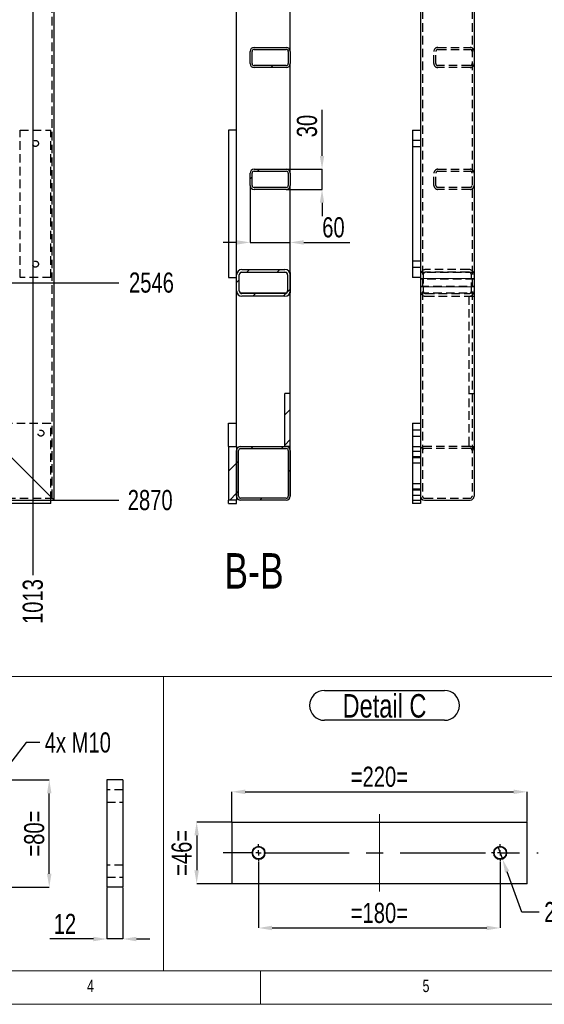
# Model space of a CAD drawing. Header units: millimetres. Extents: x 5 to 589, y 5 to 415.
# Tile 2 of 18: x 161 to 239, y 5 to 152. Entities that reach past the tile are written whole.
import ezdxf

# ---------------------------------------------------------------- set-up
doc = ezdxf.new("R2010")
doc.units = ezdxf.units.MM
doc.header["$PDSIZE"] = -1
doc.linetypes.add('CENTERX2', pattern=[20.32, 12.7, -2.54, 2.54, -2.54])
doc.linetypes.add('HIDDEN', pattern=[1.905, 1.27, -0.635])
for name, color, linetype in [('COTES', 1, 'Continuous'), ('NOTES', 6, 'Continuous'), ('TRAIT-FINS', 9, 'Continuous'), ('TRAIT-MIXTES', 3, 'CENTERX2'), ('TRAIT-TIRET', 2, 'HIDDEN')]:
    doc.layers.add(name, color=color, linetype=linetype)
doc.layers.add('TRAIT-FORT', color=4, linetype='Continuous', lineweight=25)
doc.styles.add('SLDTEXTSTYLE0', font='TXT', dxfattribs={"width": 0.75})
doc.dimstyles.new('SLDDIMSTYLE1', dxfattribs={"dimtxt": 3, "dimasz": 2, "dimexe": 0, "dimexo": 0.0625, "dimgap": 0.75, "dimtad": 0, "dimtih": 1, "dimtoh": 1, "dimdec": 0, "dimlfac": 10, "dimrnd": 1e-09, "dimzin": 12, "dimdsep": 46, "dimtxsty": 'SLDTEXTSTYLE0', "dimsah": 1, "dimcen": 0.09, "dimadec": 0, "dimazin": 3, "dimtfac": 1, "dimtdec": 0, "dimtofl": 0, "dimtmove": 0, "dimatfit": 3, "dimfxl": 1, "dimfrac": 2, "dimtolj": 1, "dimtzin": 12, "dimarcsym": 0})
doc.dimstyles.new('SLDDIMSTYLE4', dxfattribs={"dimtxt": 3, "dimasz": 2, "dimexe": 0, "dimexo": 0.0625, "dimgap": 0.75, "dimtad": 0, "dimtih": 1, "dimtoh": 1, "dimdec": 0, "dimlfac": 5, "dimrnd": 1e-09, "dimzin": 12, "dimdsep": 46, "dimtxsty": 'SLDTEXTSTYLE0', "dimblk1": 'NONE', "dimsah": 1, "dimcen": 0, "dimadec": 0, "dimazin": 3, "dimtfac": 1, "dimtdec": 0, "dimtmove": 0, "dimatfit": 3, "dimldrblk": 'NONE', "dimfxl": 1, "dimfrac": 2, "dimtolj": 1, "dimtzin": 12, "dimarcsym": 0})
doc.dimstyles.new('SLDDIMSTYLE5', dxfattribs={"dimtxt": 3, "dimasz": 2, "dimexe": 0, "dimexo": 0.0625, "dimgap": 0.75, "dimtad": 1, "dimdec": 0, "dimlfac": 5, "dimrnd": 1e-09, "dimzin": 12, "dimdsep": 46, "dimtxsty": 'SLDTEXTSTYLE0', "dimsah": 1, "dimcen": 0.09, "dimadec": 0, "dimazin": 3, "dimtfac": 1, "dimtdec": 0, "dimtofl": 0, "dimtmove": 0, "dimatfit": 3, "dimfxl": 1, "dimfrac": 2, "dimtolj": 1, "dimtzin": 12, "dimarcsym": 0})
doc.dimstyles.new('SLDDIMSTYLE6', dxfattribs={"dimtxt": 3, "dimasz": 2, "dimexe": 0, "dimexo": 0.0625, "dimgap": 0.75, "dimtad": 1, "dimdec": 0, "dimlfac": 5, "dimrnd": 1e-09, "dimzin": 12, "dimdsep": 46, "dimtxsty": 'SLDTEXTSTYLE0', "dimsah": 1, "dimcen": 0.09, "dimadec": 0, "dimazin": 3, "dimtfac": 1, "dimtdec": 0, "dimtmove": 0, "dimatfit": 0, "dimfxl": 1, "dimfrac": 2, "dimtolj": 1, "dimtzin": 12, "dimarcsym": 0})
doc.dimstyles.new('SLDDIMSTYLE7', dxfattribs={"dimtxt": 3, "dimasz": 2, "dimexe": 0, "dimexo": 0.0625, "dimgap": 0.75, "dimtad": 1, "dimdec": 0, "dimlfac": 10, "dimrnd": 1e-09, "dimzin": 12, "dimdsep": 46, "dimtxsty": 'SLDTEXTSTYLE0', "dimsah": 1, "dimcen": 0.09, "dimadec": 0, "dimazin": 3, "dimtfac": 1, "dimtdec": 0, "dimtmove": 0, "dimatfit": 0, "dimfxl": 1, "dimfrac": 2, "dimtolj": 1, "dimtzin": 12, "dimarcsym": 0})
pattern_1 = [(45, (0, 0), (-13.4704, 13.4704), []), (45, (4.49, 0), (-13.4704, 13.4704), []), (45, (8.98, 0), (-13.4704, 13.4704), []), (45, (13.47, 0), (-13.4704, 13.4704), [])]

# ---------------------------------------------------------------- blocks, each defined once
blk = doc.blocks.new('_D_8')
at = {"layer": 'COTES', "color": 0, "lineweight": -2, "transparency": 16777216}
blk.add_line((142.28, 112.61), (175.89, 112.61), dxfattribs=at)
at = {"layer": 'Defpoints', "color": 0, "transparency": 16777216}
for p in [(166.28, 367.18), (142.22, 112.61), (175.89, 112.61)]:
    blk.add_point(p, dxfattribs=at)
at = {"layer": 'COTES', "color": 0, "transparency": 16777216, "insert": (180.77, 112.61), "char_height": 3, "attachment_point": 5, "style": 'SLDTEXTSTYLE0'}
blk.add_mtext('\\A1;2546', dxfattribs=at)
blk = doc.blocks.new('_D_9')
at = {"layer": 'COTES', "color": 0, "lineweight": -2, "transparency": 16777216}
blk.add_line((166.34, 80.18), (175.89, 80.18), dxfattribs=at)
at = {"layer": 'Defpoints', "color": 0, "transparency": 16777216}
for p in [(166.28, 367.18), (166.28, 80.18), (175.89, 80.18)]:
    blk.add_point(p, dxfattribs=at)
at = {"layer": 'COTES', "color": 0, "transparency": 16777216, "insert": (180.58, 80.18), "char_height": 3, "attachment_point": 5, "style": 'SLDTEXTSTYLE0'}
blk.add_mtext('\\A1;2870', dxfattribs=at)
blk = doc.blocks.new('_D_16')
at = {"layer": 'COTES', "color": 0, "lineweight": -2, "transparency": 16777216}
blk.add_line((163.1, 331.16), (163.1, 68.99), dxfattribs=at)
at = {"layer": 'Defpoints', "color": 0, "transparency": 16777216}
for p in [(163.1, 331.22), (61.78, 80.18), (163.1, 68.99)]:
    blk.add_point(p, dxfattribs=at)
at = {"layer": 'COTES', "color": 0, "transparency": 16777216, "insert": (163.1, 65.06), "char_height": 3, "attachment_point": 5, "rotation": 90, "style": 'SLDTEXTSTYLE0'}
blk.add_mtext('\\A1;1013', dxfattribs=at)
blk = doc.blocks.new('_D_43')
at = {"layer": 'COTES', "color": 0, "lineweight": -2, "transparency": 16777216}
for p, q in [((232.4, 28.52), (233.09, 26.65)), ((235.98, 18.76), (233.78, 24.77)), ((238.55, 18.76), (235.98, 18.76))]:
    blk.add_line(p, q, dxfattribs=at)
at = {"layer": 'COTES', "color": 0, "transparency": 16777216}
blk.add_solid([(234.09, 24.88), (233.46, 24.65), (233.09, 26.65)], dxfattribs=at)
at = {"layer": 'Defpoints', "color": 0, "transparency": 16777216}
for p in [(232.4, 28.52), (233.09, 26.65)]:
    blk.add_point(p, dxfattribs=at)
at = {"layer": 'COTES', "color": 0, "transparency": 16777216, "insert": (239.3, 20.26), "char_height": 3, "attachment_point": 1, "style": 'SLDTEXTSTYLE0'}
blk.add_mtext('\\A1;2x M10', dxfattribs=at)
blk = doc.blocks.new('_NONE')
blk = doc.blocks.new('_D_44')
at = {"layer": 'COTES', "color": 0, "lineweight": -2, "transparency": 16777216}
for p, q in [((192.74, 32.25), (192.74, 36.69)), ((194.74, 36.69), (234.74, 36.69)), ((236.74, 32.25), (236.74, 36.69))]:
    blk.add_line(p, q, dxfattribs=at)
at = {"layer": 'COTES', "color": 0, "transparency": 16777216}
for points in [[(194.74, 37.02), (194.74, 36.35), (192.74, 36.69)], [(234.74, 37.02), (234.74, 36.35), (236.74, 36.69)]]:
    blk.add_solid(points, dxfattribs=at)
at = {"layer": 'Defpoints', "color": 0, "transparency": 16777216}
for p in [(236.74, 36.69), (192.74, 32.18), (236.74, 32.18)]:
    blk.add_point(p, dxfattribs=at)
at = {"layer": 'COTES', "color": 0, "transparency": 16777216, "insert": (214.74, 40.44), "char_height": 3, "attachment_point": 2, "style": 'SLDTEXTSTYLE0'}
blk.add_mtext('\\A1;=220=', dxfattribs=at)
blk = doc.blocks.new('_D_45')
at = {"layer": 'COTES', "color": 0, "lineweight": -2, "transparency": 16777216}
for p, q in [((196.74, 26.22), (196.74, 16.38)), ((232.74, 26.22), (232.74, 16.38)), ((198.74, 16.38), (230.74, 16.38))]:
    blk.add_line(p, q, dxfattribs=at)
at = {"layer": 'COTES', "color": 0, "transparency": 16777216}
for points in [[(198.74, 16.72), (198.74, 16.05), (196.74, 16.38)], [(230.74, 16.72), (230.74, 16.05), (232.74, 16.38)]]:
    blk.add_solid(points, dxfattribs=at)
at = {"layer": 'Defpoints', "color": 0, "transparency": 16777216}
for p in [(196.74, 26.28), (232.74, 26.28), (232.74, 16.38)]:
    blk.add_point(p, dxfattribs=at)
at = {"layer": 'COTES', "color": 0, "transparency": 16777216, "insert": (214.74, 20.13), "char_height": 3, "attachment_point": 2, "style": 'SLDTEXTSTYLE0'}
blk.add_mtext('\\A1;=180=', dxfattribs=at)
blk = doc.blocks.new('_D_46')
at = {"layer": 'COTES', "color": 0, "lineweight": -2, "transparency": 16777216}
for p, q in [((192.68, 32.18), (187.51, 32.18)), ((187.51, 30.18), (187.51, 24.98)), ((192.68, 22.98), (187.51, 22.98))]:
    blk.add_line(p, q, dxfattribs=at)
at = {"layer": 'COTES', "color": 0, "transparency": 16777216}
for points in [[(187.17, 30.18), (187.84, 30.18), (187.51, 32.18)], [(187.17, 24.98), (187.84, 24.98), (187.51, 22.98)]]:
    blk.add_solid(points, dxfattribs=at)
at = {"layer": 'Defpoints', "color": 0, "transparency": 16777216}
for p in [(192.74, 32.18), (187.51, 22.98), (192.74, 22.98)]:
    blk.add_point(p, dxfattribs=at)
at = {"layer": 'COTES', "color": 0, "transparency": 16777216, "insert": (183.76, 27.58), "char_height": 3, "attachment_point": 2, "rotation": 90, "style": 'SLDTEXTSTYLE0'}
blk.add_mtext('\\A1;=46=', dxfattribs=at)
blk = doc.blocks.new('SW_NOTE_9')
at = {"layer": 'NOTES', "color": 0}
for p, q in [((-0.13, 5.06), (17.74, 5.06)), ((17.74, 0.6), (-0.13, 0.6))]:
    blk.add_line(p, q, dxfattribs=at)
for centre, start, end in [((-0.13, 2.83), 90, 270), ((17.74, 2.83), 270, 90)]:
    blk.add_arc(centre, 2.23, start, end, dxfattribs=at)
at = {"layer": 'NOTES', "color": 0, "insert": (8.8, 4.51), "char_height": 3.5, "attachment_point": 2, "style": 'SLDTEXTSTYLE0'}
blk.add_mtext('Detail C', dxfattribs=at)
blk = doc.blocks.new('SW_CENTERMARKSYMBOL_9')
at = {"layer": 'TRAIT-MIXTES', "color": 0}
for p, q in [((-0.8, 0), (-5.27, 0)), ((0, 0), (-0.4, 0)), ((0, 0.8), (0, 1.3)), ((0, 0), (0, 0.4)), ((0, 0), (0, -0.4)), ((0, 0), (0.4, 0)), ((0.8, 0), (41.65, 0)), ((0, -0.8), (0, -1.3))]:
    blk.add_line(p, q, dxfattribs=at)
blk = doc.blocks.new('SW_CENTERMARKSYMBOL_10')
at = {"layer": 'TRAIT-MIXTES', "color": 0}
for p, q in [((-0.8, 0), (-1.3, 0)), ((0, 0), (-0.4, 0)), ((0, 0.8), (0, 1.3)), ((0, 0), (0, 0.4)), ((0, 0), (0, -0.4)), ((0, 0), (0.4, 0)), ((0.8, 0), (1.3, 0)), ((0, -0.8), (0, -1.3))]:
    blk.add_line(p, q, dxfattribs=at)
blk = doc.blocks.new('_D_77')
at = {"layer": 'COTES', "color": 0, "lineweight": -2, "transparency": 16777216}
for p, q in [((206.19, 131.53), (206.19, 138.41)), ((200.92, 129.53), (206.19, 129.53)), ((206.19, 126.53), (206.19, 129.53)), ((200.92, 126.53), (206.19, 126.53)), ((206.19, 124.53), (206.19, 122.53))]:
    blk.add_line(p, q, dxfattribs=at)
at = {"layer": 'COTES', "color": 0, "transparency": 16777216}
for points in [[(205.86, 131.53), (206.52, 131.53), (206.19, 129.53)], [(205.86, 124.53), (206.52, 124.53), (206.19, 126.53)]]:
    blk.add_solid(points, dxfattribs=at)
at = {"layer": 'Defpoints', "color": 0, "transparency": 16777216}
for p in [(200.86, 129.53), (206.19, 129.53), (200.86, 126.53)]:
    blk.add_point(p, dxfattribs=at)
at = {"layer": 'COTES', "color": 0, "transparency": 16777216, "insert": (202.44, 135.97), "char_height": 3, "attachment_point": 2, "rotation": 90, "style": 'SLDTEXTSTYLE0'}
blk.add_mtext('\\A1;30', dxfattribs=at)
blk = doc.blocks.new('_D_78')
at = {"layer": 'COTES', "color": 0, "lineweight": -2, "transparency": 16777216}
for p, q in [((195.46, 127.07), (195.46, 118.62)), ((193.46, 118.62), (191.46, 118.62)), ((195.46, 118.62), (201.46, 118.62)), ((201.46, 80.85), (201.46, 118.62)), ((203.46, 118.62), (210.33, 118.62))]:
    blk.add_line(p, q, dxfattribs=at)
at = {"layer": 'COTES', "color": 0, "transparency": 16777216}
for points in [[(193.46, 118.95), (193.46, 118.28), (195.46, 118.62)], [(203.46, 118.95), (203.46, 118.28), (201.46, 118.62)]]:
    blk.add_solid(points, dxfattribs=at)
at = {"layer": 'Defpoints', "color": 0, "transparency": 16777216}
for p in [(195.46, 127.13), (201.46, 118.62), (201.46, 80.78)]:
    blk.add_point(p, dxfattribs=at)
at = {"layer": 'COTES', "color": 0, "transparency": 16777216, "insert": (207.89, 122.37), "char_height": 3, "attachment_point": 2, "style": 'SLDTEXTSTYLE0'}
blk.add_mtext('\\A1;60', dxfattribs=at)
blk = doc.blocks.new('_D_104')
at = {"layer": 'COTES', "color": 0, "lineweight": -2, "transparency": 16777216}
for p, q in [((162.11, 44.05), (157.75, 38.43)), ((164.11, 44.05), (162.11, 44.05)), ((155.3, 35.26), (156.53, 36.85))]:
    blk.add_line(p, q, dxfattribs=at)
at = {"layer": 'COTES', "color": 0, "transparency": 16777216}
blk.add_solid([(157.49, 38.63), (158.02, 38.22), (156.53, 36.85)], dxfattribs=at)
at = {"layer": 'Defpoints', "color": 0, "transparency": 16777216}
for p in [(156.53, 36.85), (155.3, 35.26)]:
    blk.add_point(p, dxfattribs=at)
at = {"layer": 'COTES', "color": 0, "transparency": 16777216, "insert": (164.86, 45.55), "char_height": 3, "attachment_point": 1, "style": 'SLDTEXTSTYLE0'}
blk.add_mtext('\\A1;4x M10', dxfattribs=at)
blk = doc.blocks.new('_D_107')
at = {"layer": 'COTES', "color": 0, "lineweight": -2, "transparency": 16777216}
for p, q in [((159.98, 38.46), (165.54, 38.46)), ((165.54, 24.46), (165.54, 36.46)), ((159.98, 22.46), (165.54, 22.46))]:
    blk.add_line(p, q, dxfattribs=at)
at = {"layer": 'COTES', "color": 0, "transparency": 16777216}
for points in [[(165.2, 36.46), (165.87, 36.46), (165.54, 38.46)], [(165.2, 24.46), (165.87, 24.46), (165.54, 22.46)]]:
    blk.add_solid(points, dxfattribs=at)
at = {"layer": 'Defpoints', "color": 0, "transparency": 16777216}
for p in [(159.92, 38.46), (165.54, 38.46), (159.92, 22.46)]:
    blk.add_point(p, dxfattribs=at)
at = {"layer": 'COTES', "color": 0, "transparency": 16777216, "insert": (161.79, 30.46), "char_height": 3, "attachment_point": 2, "rotation": 90, "style": 'SLDTEXTSTYLE0'}
blk.add_mtext('\\A1;=80=', dxfattribs=at)
blk = doc.blocks.new('_D_109')
at = {"layer": 'COTES', "color": 0, "lineweight": -2, "transparency": 16777216}
for p, q in [((174.12, 22.39), (174.12, 14.74)), ((176.52, 22.39), (176.52, 14.74)), ((172.12, 14.74), (165.62, 14.74)), ((176.52, 14.74), (174.12, 14.74)), ((178.52, 14.74), (180.52, 14.74))]:
    blk.add_line(p, q, dxfattribs=at)
at = {"layer": 'COTES', "color": 0, "transparency": 16777216}
for points in [[(172.12, 15.07), (172.12, 14.4), (174.12, 14.74)], [(178.52, 15.07), (178.52, 14.4), (176.52, 14.74)]]:
    blk.add_solid(points, dxfattribs=at)
at = {"layer": 'Defpoints', "color": 0, "transparency": 16777216}
for p in [(174.12, 22.46), (176.52, 22.46), (174.12, 14.74)]:
    blk.add_point(p, dxfattribs=at)
at = {"layer": 'COTES', "color": 0, "transparency": 16777216, "insert": (167.87, 18.49), "char_height": 3, "attachment_point": 2, "style": 'SLDTEXTSTYLE0'}
blk.add_mtext('\\A1;12', dxfattribs=at)

msp = doc.modelspace()

# ---------------------------------------------------------------- hatches: boundary and pattern name
at = {"layer": 'TRAIT-FINS'}
h = msp.add_hatch(dxfattribs=at)
h.set_pattern_fill('DIN 201 ACIER ET FONTE', color=256, style=0, pattern_type=2)
h.set_pattern_definition(pattern_1)
edge = h.paths.add_edge_path(flags=0)
edge.add_arc((200.86, 147.09), 0.6, 0, 90)
edge.add_line((200.86, 147.69), (196.06, 147.69))
edge.add_arc((196.06, 147.09), 0.6, 90, 180)
edge.add_line((195.46, 147.09), (195.46, 145.29))
edge.add_arc((196.06, 145.29), 0.6, 180, 270)
edge.add_line((196.06, 144.69), (200.86, 144.69))
edge.add_arc((200.86, 145.29), 0.6, 270, 360)
edge.add_line((201.46, 145.29), (201.46, 147.09))
edge = h.paths.add_edge_path(flags=0)
edge.add_line((201.16, 147.09), (201.16, 145.29))
edge.add_arc((200.86, 145.29), 0.3, 270, 360, ccw=False)
edge.add_line((200.86, 144.99), (196.06, 144.99))
edge.add_arc((196.06, 145.29), 0.3, 180, 270, ccw=False)
edge.add_line((195.76, 145.29), (195.76, 147.09))
edge.add_arc((196.06, 147.09), 0.3, 90, 180, ccw=False)
edge.add_line((196.06, 147.39), (200.86, 147.39))
edge.add_arc((200.86, 147.09), 0.3, 0, 90, ccw=False)
h = msp.add_hatch(dxfattribs=at)
h.set_pattern_fill('DIN 201 ACIER ET FONTE', color=256, style=0, pattern_type=2)
h.set_pattern_definition(pattern_1)
edge = h.paths.add_edge_path(flags=0)
edge.add_arc((200.86, 128.93), 0.6, 0, 90)
edge.add_line((200.86, 129.53), (196.06, 129.53))
edge.add_arc((196.06, 128.93), 0.6, 90, 180)
edge.add_line((195.46, 128.93), (195.46, 127.13))
edge.add_arc((196.06, 127.13), 0.6, 180, 270)
edge.add_line((196.06, 126.53), (200.86, 126.53))
edge.add_arc((200.86, 127.13), 0.6, 270, 360)
edge.add_line((201.46, 127.13), (201.46, 128.93))
edge = h.paths.add_edge_path(flags=0)
edge.add_line((201.16, 128.93), (201.16, 127.13))
edge.add_arc((200.86, 127.13), 0.3, 270, 360, ccw=False)
edge.add_line((200.86, 126.83), (196.06, 126.83))
edge.add_arc((196.06, 127.13), 0.3, 180, 270, ccw=False)
edge.add_line((195.76, 127.13), (195.76, 128.93))
edge.add_arc((196.06, 128.93), 0.3, 90, 180, ccw=False)
edge.add_line((196.06, 129.23), (200.86, 129.23))
edge.add_arc((200.86, 128.93), 0.3, 0, 90, ccw=False)
h = msp.add_hatch(dxfattribs=at)
h.set_pattern_fill('DIN 201 ACIER ET FONTE', color=256, style=0, pattern_type=2)
h.set_pattern_definition(pattern_1)
edge = h.paths.add_edge_path(flags=0)
edge.add_arc((194.26, 113.78), 0.8, 90, 180)
edge.add_line((193.46, 113.78), (193.46, 111.38))
edge.add_arc((194.26, 111.38), 0.8, 180, 270)
edge.add_line((194.26, 110.58), (200.66, 110.58))
edge.add_arc((200.66, 111.38), 0.8, 270, 360)
edge.add_line((201.46, 111.38), (201.46, 113.78))
edge.add_arc((200.66, 113.78), 0.8, 0, 90)
edge.add_line((200.66, 114.58), (194.26, 114.58))
edge = h.paths.add_edge_path(flags=0)
edge.add_line((193.86, 111.38), (193.86, 113.78))
edge.add_arc((194.26, 113.78), 0.4, 90, 180, ccw=False)
edge.add_line((194.26, 114.18), (200.66, 114.18))
edge.add_arc((200.66, 113.78), 0.4, 0, 90, ccw=False)
edge.add_line((201.06, 113.78), (201.06, 111.38))
edge.add_arc((200.66, 111.38), 0.4, 270, 360, ccw=False)
edge.add_line((200.66, 110.98), (194.26, 110.98))
edge.add_arc((194.26, 111.38), 0.4, 180, 270, ccw=False)
h = msp.add_hatch(dxfattribs=at)
h.set_pattern_fill('DIN 201 ACIER ET FONTE', color=256, style=0, pattern_type=2)
h.set_pattern_definition(pattern_1)
h.paths.add_polyline_path([(200.66, 96.08), (200.66, 88.18), (201.46, 88.18), (201.46, 96.08)], flags=0)
h = msp.add_hatch(dxfattribs=at)
h.set_pattern_fill('DIN 201 ACIER ET FONTE', color=256, style=0, pattern_type=2)
h.set_pattern_definition(pattern_1)
h.paths.add_polyline_path([(193.46, 88.18), (192.26, 88.18), (192.26, 80.18), (193.46, 80.18)], flags=0)
h = msp.add_hatch(dxfattribs=at)
h.set_pattern_fill('DIN 201 ACIER ET FONTE', color=256, style=0, pattern_type=2)
h.set_pattern_definition(pattern_1)
edge = h.paths.add_edge_path(flags=0)
edge.add_arc((194.06, 87.58), 0.6, 90, 180)
edge.add_line((193.46, 87.58), (193.46, 80.78))
edge.add_arc((194.06, 80.78), 0.6, 180, 270)
edge.add_line((194.06, 80.18), (200.86, 80.18))
edge.add_arc((200.86, 80.78), 0.6, 270, 360)
edge.add_line((201.46, 80.78), (201.46, 87.58))
edge.add_arc((200.86, 87.58), 0.6, 0, 90)
edge.add_line((200.86, 88.18), (194.06, 88.18))
edge = h.paths.add_edge_path(flags=0)
edge.add_line((193.76, 80.78), (193.76, 87.58))
edge.add_arc((194.06, 87.58), 0.3, 90, 180, ccw=False)
edge.add_line((194.06, 87.88), (200.86, 87.88))
edge.add_arc((200.86, 87.58), 0.3, 0, 90, ccw=False)
edge.add_line((201.16, 87.58), (201.16, 80.78))
edge.add_arc((200.86, 80.78), 0.3, 270, 360, ccw=False)
edge.add_line((200.86, 80.48), (194.06, 80.48))
edge.add_arc((194.06, 80.78), 0.3, 180, 270, ccw=False)

# ---------------------------------------------------------------- linework, layer by layer
at = {"lineweight": 18}
for p, q in [((105.5, 53.87), (256.32, 53.87)), ((182.58, 53.87), (182.58, 10)), ((10, 10), (584, 10)), ((105.5, 10), (256.32, 10)), ((197, 10), (197, 5)), ((5, 5), (589, 5))]:
    msp.add_line(p, q, dxfattribs=at)
at = {"layer": 'TRAIT-FINS', "lineweight": 18}
for p, q in [((228.86, 113.25), (220.86, 113.25)), ((228.86, 111.98), (220.86, 111.98))]:
    msp.add_line(p, q, dxfattribs=at)
for centre in [(196.74, 27.58), (232.74, 27.58)]:
    msp.add_circle(centre, 1, dxfattribs=at)
at = {"layer": 'TRAIT-FORT', "lineweight": 25}
for p, q in [((166.28, 80.18), (166.28, 367.18)), ((228.86, 366.58), (228.86, 80.78)), ((193.46, 114.11), (193.46, 214.18)), ((220.86, 170.48), (220.86, 135.38)), ((201.46, 147.09), (201.46, 163.46)), ((195.46, 145.29), (195.46, 147.09)), ((195.76, 145.29), (195.76, 147.09)), ((196.06, 147.69), (200.86, 147.69)), ((196.06, 147.39), (200.86, 147.39)), ((201.16, 147.09), (201.16, 145.29)), ((201.46, 147.09), (201.46, 145.29)), ((200.86, 144.99), (196.06, 144.99)), ((200.86, 144.69), (196.06, 144.69)), ((201.46, 128.93), (201.46, 145.29)), ((192.26, 135.38), (192.26, 113.38)), ((193.46, 135.38), (192.26, 135.38)), ((219.66, 135.38), (219.66, 113.38)), ((219.66, 135.38), (220.86, 135.38)), ((220.86, 135.38), (220.86, 113.38)), ((196.06, 129.53), (200.86, 129.53)), ((196.06, 129.23), (200.86, 129.23)), ((195.46, 127.13), (195.46, 128.93)), ((195.76, 127.13), (195.76, 128.93)), ((201.16, 128.93), (201.16, 127.13)), ((201.46, 128.93), (201.46, 127.13)), ((200.86, 126.83), (196.06, 126.83)), ((200.86, 126.53), (196.06, 126.53)), ((201.46, 114.11), (201.46, 127.13)), ((194.26, 114.58), (200.66, 114.58)), ((192.26, 113.38), (193.46, 113.38)), ((193.53, 114.11), (193.46, 114.11)), ((193.46, 113.79), (193.46, 114.11)), ((193.46, 111.38), (193.46, 113.78)), ((193.86, 111.38), (193.86, 113.78)), ((200.88, 114.11), (194.03, 114.11)), ((194.26, 114.18), (200.66, 114.18)), ((201.06, 113.78), (201.06, 111.38)), ((201.46, 114.11), (201.39, 114.11)), ((201.46, 114.11), (201.46, 113.78)), ((201.46, 113.78), (201.46, 111.38)), ((220.86, 113.38), (219.66, 113.38)), ((220.86, 113.38), (220.86, 91.68)), ((193.46, 111.11), (193.46, 111.38)), ((193.46, 111.11), (193.5, 111.11)), ((193.46, 91.68), (193.46, 111.11)), ((193.96, 111.11), (200.95, 111.11)), ((200.66, 110.98), (194.26, 110.98)), ((200.66, 110.58), (194.26, 110.58)), ((201.41, 111.11), (201.46, 111.11)), ((201.46, 111.38), (201.46, 111.11)), ((201.46, 96.08), (201.46, 111.11)), ((200.66, 88.18), (200.66, 96.08)), ((201.46, 96.08), (200.66, 96.08)), ((201.46, 88.18), (201.46, 96.08)), ((192.26, 88.18), (192.26, 91.68)), ((192.26, 91.68), (193.46, 91.68)), ((193.46, 88.18), (193.46, 91.68)), ((219.66, 91.68), (220.86, 91.68)), ((219.66, 91.68), (219.66, 79.68)), ((220.86, 91.68), (220.86, 79.68)), ((192.26, 88.18), (192.26, 80.18)), ((192.26, 88.18), (193.46, 88.18)), ((193.46, 88.18), (193.46, 80.18)), ((194.06, 88.18), (200.86, 88.18)), ((201.46, 88.18), (200.66, 88.18)), ((201.46, 87.58), (201.46, 88.18)), ((158.88, 87.58), (165.68, 80.78)), ((193.46, 80.78), (193.46, 87.58)), ((193.76, 80.78), (193.76, 87.58)), ((194.06, 87.88), (200.86, 87.88)), ((201.16, 87.58), (201.16, 80.78)), ((201.46, 87.58), (201.46, 80.78)), ((61.78, 80.18), (166.28, 80.18)), ((165.78, 79.68), (158.78, 79.68)), ((165.78, 79.68), (165.78, 80.18)), ((193.46, 80.18), (192.26, 80.18)), ((192.26, 79.68), (192.26, 80.18)), ((192.26, 79.68), (193.46, 79.68)), ((193.46, 79.68), (193.46, 80.18)), ((200.86, 80.48), (194.06, 80.48)), ((200.86, 80.18), (194.06, 80.18)), ((220.86, 79.68), (219.66, 79.68)), ((221.46, 80.18), (228.26, 80.18)), ((176.52, 38.46), (174.12, 38.46)), ((174.12, 38.46), (174.12, 22.46)), ((176.52, 38.46), (176.52, 22.46)), ((192.74, 32.18), (192.74, 22.98)), ((192.74, 32.18), (236.74, 32.18)), ((236.74, 22.98), (236.74, 32.18)), ((176.52, 22.46), (174.12, 22.46)), ((236.74, 22.98), (192.74, 22.98))]:
    msp.add_line(p, q, dxfattribs=at)
at = {"layer": 'TRAIT-FORT', "lineweight": 25, "flags": 128}
for points in [[(165.68, 80.78), (165.79, 80.67), (165.91, 80.55), (166.01, 80.45), (166.1, 80.36), (166.17, 80.28), (166.23, 80.23), (166.26, 80.19), (166.28, 80.18)], [(166.28, 80.18), (166.26, 80.19), (166.23, 80.23), (166.17, 80.28), (166.1, 80.36), (166.01, 80.45), (165.91, 80.55), (165.79, 80.67), (165.68, 80.78)]]:
    msp.add_lwpolyline(points, dxfattribs=at)
at = {"layer": 'TRAIT-FORT', "lineweight": 25}
for centre in [(196.74, 27.58), (232.74, 27.58)]:
    msp.add_circle(centre, 0.9, dxfattribs=at)
for centre, radius, start, end in [((196.06, 147.09), 0.6, 90, 180), ((196.06, 147.09), 0.3, 90, 180), ((200.86, 147.09), 0.6, 0, 90), ((200.86, 147.09), 0.3, 0, 90), ((196.06, 145.29), 0.6, 180, 270), ((196.06, 145.29), 0.3, 180, 270), ((200.86, 145.29), 0.6, 270, 0), ((200.86, 145.29), 0.3, 270, 0), ((196.06, 128.93), 0.6, 90, 180), ((196.06, 128.93), 0.3, 90, 180), ((200.86, 128.93), 0.6, 0, 90), ((200.86, 128.93), 0.3, 0, 90), ((196.06, 127.13), 0.6, 180, 270), ((196.06, 127.13), 0.3, 180, 270), ((200.86, 127.13), 0.3, 270, 0), ((200.86, 127.13), 0.6, 270, 0), ((194.26, 113.78), 0.8, 90, 180), ((200.66, 113.78), 0.8, 0, 90), ((194.26, 113.78), 0.4, 90, 180), ((200.66, 113.78), 0.4, 0, 90), ((194.26, 111.38), 0.8, 180, 270), ((194.26, 111.38), 0.4, 180, 270), ((200.66, 111.38), 0.8, 270, 0), ((200.66, 111.38), 0.4, 270, 0), ((194.06, 87.58), 0.6, 90, 180), ((200.86, 87.58), 0.6, 0, 90), ((194.06, 87.58), 0.3, 90, 180), ((200.86, 87.58), 0.3, 0, 90), ((194.06, 80.78), 0.6, 180, 270), ((194.06, 80.78), 0.3, 180, 270), ((200.86, 80.78), 0.6, 270, 0), ((200.86, 80.78), 0.3, 270, 0), ((221.46, 80.78), 0.6, 180, 270), ((228.26, 80.78), 0.6, 270, 0)]:
    msp.add_arc(centre, radius, start, end, dxfattribs=at)
at = {"layer": 'TRAIT-MIXTES', "lineweight": 18}
msp.add_line((214.74, 33.36), (214.74, 21.81), dxfattribs=at)
at = {"layer": 'TRAIT-TIRET'}
for p, q in [((165.98, 80.48), (165.98, 366.88)), ((221.16, 366.58), (221.16, 80.78)), ((228.56, 366.58), (228.56, 80.78)), ((222.86, 145.29), (222.86, 147.09)), ((223.16, 145.29), (223.16, 147.09)), ((223.46, 147.69), (228.26, 147.69)), ((223.46, 147.39), (228.26, 147.39)), ((228.26, 144.99), (223.46, 144.99)), ((228.26, 144.69), (223.46, 144.69)), ((161.18, 113.38), (161.18, 135.38)), ((161.18, 135.38), (165.78, 135.38)), ((165.78, 113.38), (165.78, 135.38)), ((220.86, 133.83), (219.66, 133.83)), ((219.66, 132.93), (220.86, 132.93)), ((223.46, 129.53), (228.26, 129.53)), ((223.46, 129.23), (228.26, 129.23)), ((222.86, 127.13), (222.86, 128.93)), ((223.16, 127.13), (223.16, 128.93)), ((228.26, 126.83), (223.46, 126.83)), ((228.26, 126.53), (223.46, 126.53)), ((220.86, 115.83), (219.66, 115.83)), ((219.66, 114.93), (220.86, 114.93)), ((228.06, 114.58), (221.66, 114.58)), ((165.78, 113.38), (161.18, 113.38)), ((228.86, 114.11), (220.86, 114.11)), ((228.86, 113.15), (220.86, 113.15)), ((221.44, 114.11), (220.93, 114.11)), ((221.26, 113.78), (221.26, 111.38)), ((228.06, 114.18), (221.66, 114.18)), ((228.79, 114.11), (228.3, 114.11)), ((228.46, 111.38), (228.46, 113.78)), ((220.86, 112.08), (228.86, 112.08)), ((220.86, 111.11), (228.86, 111.11)), ((220.91, 111.11), (221.37, 111.11)), ((221.66, 110.98), (228.06, 110.98)), ((221.66, 110.58), (228.06, 110.58)), ((228.06, 110.58), (228.06, 88.18)), ((228.06, 110.58), (228.86, 110.58)), ((228.36, 111.11), (228.82, 111.11)), ((228.06, 96.08), (228.86, 96.08)), ((158.78, 91.68), (165.78, 91.68)), ((165.78, 80.18), (165.78, 91.68)), ((220.86, 90.63), (219.66, 90.63)), ((219.66, 89.73), (220.86, 89.73)), ((219.66, 88.18), (220.86, 88.18)), ((228.26, 88.18), (221.46, 88.18)), ((228.26, 88.18), (228.86, 88.18)), ((220.86, 87.43), (219.66, 87.43)), ((220.86, 86.63), (219.66, 86.63)), ((228.26, 87.88), (221.46, 87.88)), ((219.66, 86.53), (220.86, 86.53)), ((219.66, 85.73), (220.86, 85.73)), ((220.86, 82.63), (219.66, 82.63)), ((220.86, 81.83), (219.66, 81.83)), ((219.66, 81.73), (220.86, 81.73)), ((219.66, 80.93), (220.86, 80.93)), ((62.08, 80.48), (165.98, 80.48)), ((219.66, 80.18), (220.86, 80.18)), ((221.46, 80.48), (228.26, 80.48)), ((176.52, 36.96), (174.12, 36.96)), ((174.12, 35.16), (176.52, 35.16)), ((176.52, 25.76), (174.12, 25.76)), ((174.12, 23.96), (176.52, 23.96))]:
    msp.add_line(p, q, dxfattribs=at)
for centre in [(163.48, 133.38), (163.48, 115.38), (164.28, 90.18)]:
    msp.add_circle(centre, 0.45, dxfattribs=at)
for centre, radius, start, end in [((223.46, 147.09), 0.6, 90, 180), ((223.46, 147.09), 0.3, 90, 180), ((228.26, 147.09), 0.6, 0, 90), ((228.26, 147.09), 0.3, 0, 90), ((223.46, 145.29), 0.6, 180, 270), ((223.46, 145.29), 0.3, 180, 270), ((228.26, 145.29), 0.6, 270, 0), ((228.26, 145.29), 0.3, 270, 0), ((223.46, 128.93), 0.6, 90, 180), ((223.46, 128.93), 0.3, 90, 180), ((228.26, 128.93), 0.6, 0, 90), ((228.26, 128.93), 0.3, 0, 90), ((223.46, 127.13), 0.6, 180, 270), ((223.46, 127.13), 0.3, 180, 270), ((228.26, 127.13), 0.3, 270, 0), ((228.26, 127.13), 0.6, 270, 0), ((221.66, 113.78), 0.8, 90, 180), ((228.06, 113.78), 0.8, 0, 90), ((221.66, 113.78), 0.4, 90, 180), ((228.06, 113.78), 0.4, 0, 90), ((221.66, 111.38), 0.8, 180, 270), ((221.66, 111.38), 0.4, 180, 270), ((228.06, 111.38), 0.8, 270, 0), ((228.06, 111.38), 0.4, 270, 0), ((221.46, 87.58), 0.6, 90, 180), ((228.26, 87.58), 0.6, 0, 90), ((221.46, 87.58), 0.3, 90, 180), ((228.26, 87.58), 0.3, 0, 90), ((221.46, 80.78), 0.3, 180, 270), ((228.26, 80.78), 0.3, 270, 0)]:
    msp.add_arc(centre, radius, start, end, dxfattribs=at)

# ---------------------------------------------------------------- block references
at = {"layer": 'NOTES'}
msp.add_blockref('SW_NOTE_9', (206.7, 46.75), dxfattribs=at)
at = {"layer": 'TRAIT-MIXTES'}
for name, p in [('SW_CENTERMARKSYMBOL_9', (196.74, 27.58)), ('SW_CENTERMARKSYMBOL_10', (232.74, 27.58))]:
    msp.add_blockref(name, p, dxfattribs=at)

# ---------------------------------------------------------------- texts
at = {"layer": 'NOTES', "style": 'SLDTEXTSTYLE0'}
for s, insert, char_height, attachment_point in [('B-B', (196.05, 72.28), 5.292, 2), ('4', (171.17, 8.67), 1.85, 1), ('5', (221.17, 8.67), 1.85, 1)]:
    msp.add_mtext(s, dxfattribs=dict(at, insert=insert, char_height=char_height, attachment_point=attachment_point))

# ---------------------------------------------------------------- dimensions: what is measured, and where the dimension line sits
at = {"layer": 'COTES'}
for feature_location, offset, dtype, origin, picture, middle in [((142.22, 112.61), (33.67, 0), 0, (166.28, 367.18), '_D_8', (180.77, 112.61)), ((166.28, 80.18), (9.62, 0), 0, (166.28, 367.18), '_D_9', (180.58, 80.18)), ((163.1, 331.22), (0, -262.23), 1, (61.78, 80.18), '_D_16', (163.1, 65.06))]:
    dim = msp.add_ordinate_dim(feature_location=feature_location, offset=offset, dtype=dtype, origin=origin, dimstyle='SLDDIMSTYLE1', dxfattribs=at)
    dim.commit()
    dim.dimension.update_dxf_attribs({"geometry": picture, "text_midpoint": middle})
dim = msp.add_linear_dim(base=(206.19, 129.53), p1=(200.86, 126.53), p2=(200.86, 129.53), angle=90, dimstyle='SLDDIMSTYLE7', dxfattribs=at)
dim.commit()
dim.dimension.update_dxf_attribs({"geometry": '_D_77', "text_midpoint": (206.19, 135.97), "dimtype": 160})
for base, p1, p2, dimstyle, picture, middle in [((201.46, 118.62), (195.46, 127.13), (201.46, 80.78), 'SLDDIMSTYLE7', '_D_78', (207.89, 118.62)), ((174.12, 14.74), (176.52, 22.46), (174.12, 22.46), 'SLDDIMSTYLE6', '_D_109', (167.87, 14.74))]:
    dim = msp.add_linear_dim(base=base, p1=p1, p2=p2, dimstyle=dimstyle, dxfattribs=at)
    dim.commit()
    dim.dimension.update_dxf_attribs({"geometry": picture, "text_midpoint": middle, "dimtype": 160})
for p1, p2, text, picture, middle in [((155.3, 35.26), (156.53, 36.85), '4x M<>', '_D_104', (170.68, 44.05)), ((232.4, 28.52), (233.09, 26.65), '2x M<>', '_D_43', (245.12, 18.76))]:
    dim = msp.add_diameter_dim_2p(p1=p1, p2=p2, text=text, dimstyle='SLDDIMSTYLE4', override={"dimpost": '<>'}, dxfattribs=at)
    dim.commit()
    dim.dimension.update_dxf_attribs({"geometry": picture, "text_midpoint": middle, "dimtype": 163})
for base, p1, p2, angle, dimstyle, picture, middle in [((236.74, 36.69), (192.74, 32.18), (236.74, 32.18), 0, 'SLDDIMSTYLE5', '_D_44', (214.74, 36.69)), ((165.54, 38.46), (159.92, 22.46), (159.92, 38.46), 90, 'SLDDIMSTYLE5', '_D_107', (165.54, 30.46)), ((187.51, 22.98), (192.74, 32.18), (192.74, 22.98), 90, 'SLDDIMSTYLE6', '_D_46', (187.51, 27.58)), ((232.74, 16.38), (196.74, 26.28), (232.74, 26.28), 0, 'SLDDIMSTYLE5', '_D_45', (214.74, 16.38))]:
    dim = msp.add_linear_dim(base=base, p1=p1, p2=p2, angle=angle, text='=<>=', dimstyle=dimstyle, dxfattribs=at)
    dim.commit()
    dim.dimension.update_dxf_attribs({"geometry": picture, "text_midpoint": middle, "dimtype": 160})

doc.saveas('drawing.dxf')
